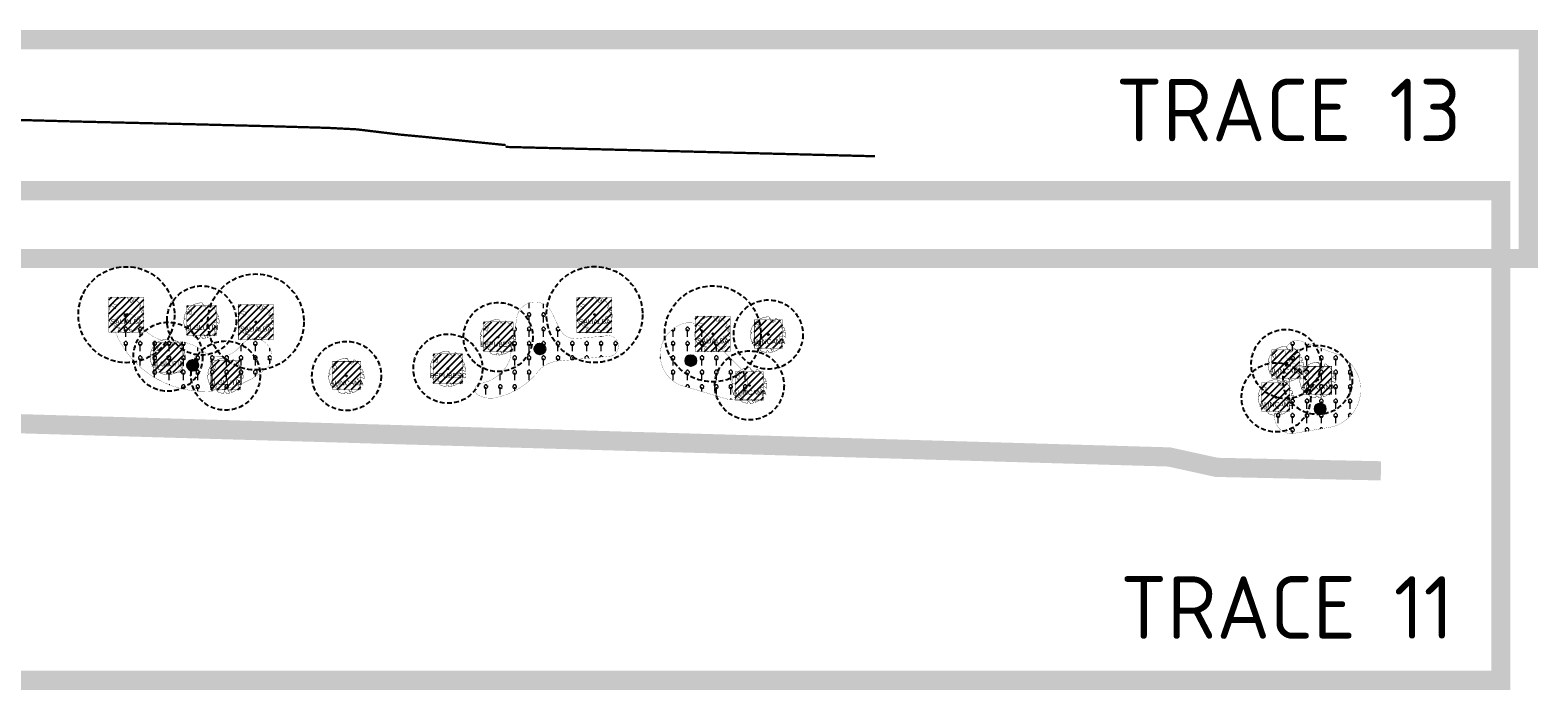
# Model space of a CAD drawing. Header units: metres. Extents: x 125971 to 135882, y 397879 to 402194.
# Tile 9 of 13: x 127565 to 127958, y 402022 to 402194. Entities that reach past the tile are written whole.
import ezdxf
from ezdxf.enums import TextEntityAlignment as Align

# ---------------------------------------------------------------- set-up
doc = ezdxf.new("R2010")
doc.units = ezdxf.units.M
doc.linetypes.add('DASHED', pattern=[0.75, 0.5, -0.25])
doc.linetypes.add('HIDDEN', pattern=[0.375, 0.25, -0.125])
for name, color, linetype in [('01-XX-XX-VIEWPORTS', 10, 'DASHED'), ('03_INR_BOMEN_GROOT', 74, 'Continuous'), ('03_INR_BOMEN_GROOT @ 1', 74, 'Continuous'), ('03_INR_BOMEN_GROOT_TEKST', 7, 'Continuous'), ('03_INR_PLANTVAK_TEKST', 10, 'Continuous'), ('03_INR_PLANTVAK_TEKST @ 1', 10, 'Continuous'), ('03_INR_PLANTVAK_TEKST_ARC', 254, 'Continuous'), ('B-OI-INR_DEF_LIGGING_NUTS', 8, 'DASHED'), ('N-GV-GR-BOOMSPIELGEL-ALGLUTIN', 83, 'Continuous'), ('N-GV-GR-BOOMSPIELGEL-ALINCANA', 83, 'Continuous'), ('N-GV-GR-BOOMSPIELGEL-BEPUBESC', 83, 'Continuous'), ('N-GV-GR-BOOMSPIELGEL-SALIALBA', 83, 'Continuous'), ('N-GV-GR-GROEIPLAATS BOMEN', 32, 'Continuous'), ('N-GV-GR-GROEIPLAATS BOMEN-A', 32, 'Continuous'), ('N-GV-GR-KLIMPLANTEN-G', 74, 'DASHED')]:
    doc.layers.add(name, color=color, linetype=linetype)
doc.layers.add('N-GV-GR-BEPLANTING_CULTUUR_HEESTERS-G', color=92, linetype='Continuous', lineweight=35)
doc.layers.add('N-GV-GR-HEESTER-A-200', color=92, linetype='Continuous', lineweight=18)
doc.styles.add('M_1_1000_PS_2.5MM', font='arial.ttf', dxfattribs={"height": 2.5})
doc.styles.add('NLCS-ISO-M200-T25', font='NLCS-ISO.ttf', dxfattribs={"height": 0.5})
pattern_1 = [(0, (-0.1916, -0.46805), (0, 3.75), [0.383195, -3.366805]), (45, (0.1916, -0.46805), (0, 3.749999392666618), [0.39096, -4.91234]), (90, (0.46805, -0.1916), (-3.75, 2.296212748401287e-16), [0.383195, -3.366805]), (135, (0.46805, 0.1916), (-3.749999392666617, 2.220446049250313e-16), [0.39096, -4.91234]), (180, (0.1916, 0.46805), (-4.592425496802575e-16, -3.75), [0.383195, -3.366805]), (225, (-0.1916, 0.46805), (-6.661338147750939e-16, -3.749999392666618), [0.39096, -4.91234]), (270, (-0.46805, 0.1916), (3.75, -6.888638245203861e-16), [0.383195, -3.366805]), (315, (-0.46805, -0.1916), (3.749999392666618, -8.881784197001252e-16), [0.39096, -4.91234]), (90, (0, -0.9325), (-3.75, 2.296212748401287e-16), [1.8722, -1.8773])]

# ---------------------------------------------------------------- blocks, each defined once
blk = doc.blocks.new('INR_BOMEN_GROOT')
at = {"layer": '03_INR_BOMEN_GROOT', "const_width": 0.2}
blk.add_lwpolyline([(-0.7909663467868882, -8.616713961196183), (-0.8068980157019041, -8.63533762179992), (-0.8220837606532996, -8.651605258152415), (-0.8366378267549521, -8.666221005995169), (-0.8506744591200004, -8.679889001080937), (-0.8643079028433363, -8.693313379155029), (-0.877652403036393, -8.707198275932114), (-0.8908222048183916, -8.722247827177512), (-0.9039315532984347, -8.739166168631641), (-0.9168819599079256, -8.758718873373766), (-0.9287240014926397, -8.78191726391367), (-0.9382955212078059, -8.80983410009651), (-0.9444343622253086, -8.843542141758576), (-0.945978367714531, -8.884114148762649), (-0.9417653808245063, -8.9326228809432), (-0.9306332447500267, -8.990141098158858), (-0.8691190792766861, -9.206572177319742, -0.5293802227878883), (-0.9675739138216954, -9.324216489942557, -0.08713876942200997), (-4.056660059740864, -8.457227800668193, -0.3723405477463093), (-4.177684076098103, -8.179126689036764), (-4.304459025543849, -7.532751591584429), (-3.986989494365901, -7.216285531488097), (-3.642931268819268, -7.288326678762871), (-3.231318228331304, -6.979606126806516), (-3.388850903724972, -6.58761476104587), (-3.815079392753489, -6.450500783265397), (-4.959297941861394, -6.713525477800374), (-5.238324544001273, -6.559366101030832), (-5.210974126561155, -6.313788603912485), (-4.949966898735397, -6.153036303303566), (-4.712692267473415, -5.378727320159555), (-5.016187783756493, -4.882326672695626), (-5.79297382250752, -6.120124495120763, -0.5046405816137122), (-6.228652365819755, -5.741694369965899, 0.3319483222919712), (-6.480328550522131, -5.341957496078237, 0.282007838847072), (-7.301912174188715, -5.493034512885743), (-7.236185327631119, -5.459026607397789, -0.5121558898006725), (-7.612484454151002, -5.456049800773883, -0.1607604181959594), (-9.316394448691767, 0.1025406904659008), (-9.102144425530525, 0.3091516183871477), (-9.10028036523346, 0.53735400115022), (-8.890997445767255, 0.5757759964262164), (-8.917256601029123, 0.8007300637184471), (-8.591489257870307, 0.6958652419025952), (-8.492835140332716, 0.9494963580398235), (-8.89454328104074, 1.216580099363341), (-9.020165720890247, 1.316063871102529), (-9.241690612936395, 1.095770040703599, -0.1063709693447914), (-7.937656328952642, 4.773589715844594), (-6.775950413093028, 4.024904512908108), (-6.560662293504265, 4.172912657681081), (-6.423302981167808, 3.556483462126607), (-6.009446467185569, 3.060082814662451), (-5.529219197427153, 3.064778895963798), (-5.540408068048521, 3.63921733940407), (-5.175989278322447, 4.896673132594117), (-5.231284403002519, 5.13646317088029), (-5.495578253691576, 5.174264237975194), (-7.186606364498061, 5.820719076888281, -0.2362982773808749), (0.4116196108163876, 9.168235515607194, 0.1596250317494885), (0.6346476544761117, 8.723237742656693, 0.3508021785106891), (0.5757021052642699, 8.28016198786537, -0.5046405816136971), (1.097249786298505, 8.033153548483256), (0.9703535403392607, 7.626167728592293), (1.183995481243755, 7.246050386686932), (1.46596438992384, 7.274343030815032), (1.508354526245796, 7.577936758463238), (1.722270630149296, 7.701614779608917), (1.975514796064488, 7.507995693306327), (2.19418423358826, 6.354478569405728), (2.360996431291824, 6.187924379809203), (2.783252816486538, 6.201089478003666), (2.900665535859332, 6.702036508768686), (3.07273235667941, 6.756064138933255), (3.235048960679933, 7.173905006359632), (3.663418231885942, 6.944817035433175, 0.7335825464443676), (3.506951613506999, 7.264962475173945, -0.8616245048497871), (3.419931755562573, 7.54827027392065, 0.2799778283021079), (3.736201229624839, 8.032665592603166), (3.723035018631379, 8.051119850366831, -0.8270561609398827), (4.037618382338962, 8.380550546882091, -0.1167741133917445), (7.59318878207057, 4.674696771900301), (7.524108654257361, 4.661777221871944), (7.467655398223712, 4.646115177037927), (7.42235080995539, 4.62827307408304), (7.386716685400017, 4.608813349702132), (7.359274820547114, 4.588298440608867), (7.338547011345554, 4.567290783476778), (7.323055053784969, 4.546352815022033), (6.889823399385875, 3.993804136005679), (6.880518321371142, 3.974529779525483), (6.872913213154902, 3.956033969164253), (6.866428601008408, 3.937900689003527), (6.860485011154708, 3.919713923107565), (6.854502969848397, 3.901057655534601), (6.847903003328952, 3.881515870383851), (6.840105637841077, 3.86067255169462), (6.830531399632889, 3.838111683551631), (6.818799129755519, 3.813544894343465), (6.805320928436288, 3.787194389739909), (6.790707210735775, 3.759410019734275), (6.775568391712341, 3.730541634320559), (6.76051488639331, 3.700939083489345), (6.746157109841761, 3.6709522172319), (6.733105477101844, 3.6409308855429), (6.72197040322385, 3.61122493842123), (6.713260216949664, 3.582195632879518), (6.707074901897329, 3.554249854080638), (6.703412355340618, 3.527805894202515), (6.702270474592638, 3.503282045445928), (6.703647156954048, 3.48109659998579), (6.707540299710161, 3.46166785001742), (6.713947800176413, 3.445414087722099), (6.722867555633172, 3.432753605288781), (6.734252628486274, 3.423890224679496), (6.74787674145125, 3.418169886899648), (6.763468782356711, 3.414724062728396), (6.780757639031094, 3.412684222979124), (6.799472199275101, 3.41118183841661), (6.819341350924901, 3.409348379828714), (6.840093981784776, 3.406315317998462), (6.861458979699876, 3.401214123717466), (6.883211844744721, 3.39337544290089), (6.905314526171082, 3.382926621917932), (6.927775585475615, 3.370194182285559), (6.950603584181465, 3.355504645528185), (6.973807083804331, 3.339184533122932), (6.997394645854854, 3.321560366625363), (7.02137483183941, 3.302958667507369), (7.045756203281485, 3.283705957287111), (7.070492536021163, 3.26403326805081), (7.095318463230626, 3.243789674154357), (7.11991383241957, 3.222728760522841), (7.143958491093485, 3.200604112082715), (7.588629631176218, 3.709412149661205), (7.610612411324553, 3.684420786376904), (7.631084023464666, 3.657626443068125), (7.649724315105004, 3.628782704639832), (7.667104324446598, 3.598235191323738), (7.687359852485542, 3.568697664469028), (7.715517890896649, 3.543475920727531), (7.756605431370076, 3.525875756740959), (7.815649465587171, 3.519202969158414), (7.897676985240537, 3.526763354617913), (8.007714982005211, 3.551862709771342), (8.150790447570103, 3.597806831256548, -0.04099741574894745), (8.7616641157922, 1.87852827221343), (8.444006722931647, 1.933204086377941), (8.161004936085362, 2.114658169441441), (8.010198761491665, 1.978109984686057), (7.828785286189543, 1.695150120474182), (8.002508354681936, 1.429586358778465), (7.905226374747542, 1.037337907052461), (8.26582299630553, 1.007747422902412), (8.507297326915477, 0.7738548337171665), (8.946089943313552, 1.060833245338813, -0.05814040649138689), (9.121779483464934, -1.516324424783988), (8.872567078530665, -1.466885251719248), (7.860671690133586, -0.6655382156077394), (7.423818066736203, -0.8171327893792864), (5.72067935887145, -1.266616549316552), (5.575590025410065, -1.829020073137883), (6.233867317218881, -2.091140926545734), (6.33470843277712, -2.306695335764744), (7.536624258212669, -2.896669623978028), (7.563315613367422, -3.234430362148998), (7.969517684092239, -3.578728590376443), (8.134686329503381, -3.913073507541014), (7.857201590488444, -4.349188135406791), (7.237249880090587, -4.446246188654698), (6.67411091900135, -4.814455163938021), (6.667780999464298, -5.193913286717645), (7.018947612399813, -5.607707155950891), (6.925683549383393, -5.782624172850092), (7.064710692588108, -6.053239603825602, -0.1342797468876), (3.04333930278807, -8.841560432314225, -0.5417265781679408), (2.919986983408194, -8.74707807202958), (2.939938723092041, -8.484284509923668), (2.935706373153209, -8.34769733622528), (2.917138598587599, -8.24323185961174), (2.887375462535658, -8.165165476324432), (2.849557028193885, -8.107775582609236), (2.806823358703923, -8.065339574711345), (2.762314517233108, -8.032134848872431), (2.719170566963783, -8.002438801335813), (2.679875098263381, -7.971714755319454), (2.644285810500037, -7.940169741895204), (2.611603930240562, -7.909196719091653), (2.581030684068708, -7.880188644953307), (2.551767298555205, -7.854538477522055), (2.523015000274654, -7.833639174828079), (2.493975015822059, -7.818883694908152), (2.463848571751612, -7.811664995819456), (2.43200691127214, -7.812860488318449), (2.398501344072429, -7.821285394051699), (2.363553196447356, -7.835239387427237), (2.327383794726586, -7.853022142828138), (2.290214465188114, -7.87293333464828), (2.252266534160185, -7.893272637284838), (2.213761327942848, -7.912339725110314), (2.174920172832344, -7.928434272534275), (2.13597633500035, -7.940342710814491), (2.097210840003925, -7.948798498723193), (2.058916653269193, -7.955021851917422), (2.02138674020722, -7.96023298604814), (1.984914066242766, -7.965652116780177), (1.949791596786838, -7.972499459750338), (1.916312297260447, -7.981995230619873), (1.884769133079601, -7.995359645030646), (1.855398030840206, -8.013473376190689), (1.828206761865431, -8.035858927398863), (1.803146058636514, -8.061699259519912), (1.780166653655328, -8.090177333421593), (1.760778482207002, -7.907559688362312), (1.71950678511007, -7.860413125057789), (1.524938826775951, -7.530388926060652), (1.11678834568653, -7.307328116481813), (1.694893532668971, -8.243724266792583), (1.684268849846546, -8.27217862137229), (1.676926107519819, -8.299793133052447), (1.673588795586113, -8.326871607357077), (1.674980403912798, -8.353717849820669), (1.681824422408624, -8.38063566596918), (1.694844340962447, -8.40792886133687), (1.714763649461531, -8.435901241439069), (1.742116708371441, -8.465124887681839), (1.776681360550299, -8.497244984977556), (1.818046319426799, -8.53417499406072), (1.865800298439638, -8.577828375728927), (1.919532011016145, -8.630118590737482), (1.978830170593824, -8.692959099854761), (2.043283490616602, -8.76826336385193), (2.193128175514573, -8.962466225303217, -0.5431042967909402), (2.141548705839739, -9.109262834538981, -0.04676559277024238), (0.4283642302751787, -9.358335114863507, -0.3851675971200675), (0.3319521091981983, -9.279666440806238), (0.2784953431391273, -8.92855082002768), (0.2519364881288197, -8.818855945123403), (0.2221563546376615, -8.74205218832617), (0.1898746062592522, -8.692166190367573), (0.1558109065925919, -8.66322459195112), (0.1206849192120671, -8.649254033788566), (0.08521630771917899, -8.644281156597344), (0.05012473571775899, -8.642332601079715), (0.01599693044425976, -8.638496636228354), (-0.01711212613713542, -8.632108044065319), (-0.04928038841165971, -8.623563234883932), (-0.08058581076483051, -8.613258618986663), (-0.1111063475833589, -8.601590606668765), (-0.1409199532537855, -8.588955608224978), (-0.170104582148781, -8.575750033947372), (-0.1987381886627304, -8.562370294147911), (-0.2268376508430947, -8.549121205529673), (-0.2541755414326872, -8.535941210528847), (-0.280463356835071, -8.522677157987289), (-0.3054125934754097, -8.509175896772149), (-0.3287347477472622, -8.495284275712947), (-0.3501413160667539, -8.480849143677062), (-0.3693437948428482, -8.465717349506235), (-0.3860536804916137, -8.449735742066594), (-0.4001400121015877, -8.432881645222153), (-0.4121019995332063, -8.415654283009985), (-0.4225963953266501, -8.398683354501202), (-0.4322799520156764, -8.38259855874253), (-0.4418094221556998, -8.368029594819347), (-0.4518415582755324, -8.355606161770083), (-0.4630331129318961, -8.345957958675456), (-0.4760408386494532, -8.339714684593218), (-0.4913494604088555, -8.33737033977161), (-0.5087555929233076, -8.338876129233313), (-0.5278838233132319, -8.344047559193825), (-0.5483587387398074, -8.352700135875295), (-0.5698049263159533, -8.36464936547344), (-0.5918469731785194, -8.379710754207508), (-0.6141094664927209, -8.397699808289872), (-0.6362169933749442, -8.418432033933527), (-0.6578498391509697, -8.441636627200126), (-0.6789110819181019, -8.46669754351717), (-0.6993594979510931, -8.492912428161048), (-0.7191538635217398, -8.519578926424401), (-0.7382529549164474, -8.545994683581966), (-0.7566155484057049, -8.571457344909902), (-0.7742004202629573, -8.595264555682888)], format="xyb", close=True, dxfattribs=at)
at = {"layer": '03_INR_BOMEN_GROOT', "color": 7}
blk.add_circle((0, 0), 0.2743079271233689, dxfattribs=at)
at = {"layer": '03_INR_BOMEN_GROOT_TEKST', "style": 'M_1_1000_PS_2.5MM'}
blk.add_attdef('ES', text='', height=2.5, dxfattribs=at).set_placement((0.0887141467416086, -4.915815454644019), align=Align.CENTER)
blk = doc.blocks.new('0-vaknummer-vlak')
at = {"layer": '03_INR_PLANTVAK_TEKST_ARC', "ltscale": 5}
h = blk.add_hatch(color=256, dxfattribs=at)
edge = h.paths.add_edge_path()
edge.add_arc((0, 5.820766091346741e-11), 1.588976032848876, 0, 360)
at = {"layer": '03_INR_PLANTVAK_TEKST_ARC'}
blk.add_circle((0, 5.820766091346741e-11), 1.588976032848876, dxfattribs=at)
blk = doc.blocks.new('PLANTVAKNUMMER')
at = {"layer": '03_INR_PLANTVAK_TEKST_ARC', "xscale": 1.783659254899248, "yscale": 1.783659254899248, "zscale": 1.783659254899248}
blk.add_blockref('0-vaknummer-vlak', (277.8581528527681, 339.6006921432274), dxfattribs=at)
at = {"layer": '03_INR_PLANTVAK_TEKST', "style": 'M_1_1000_PS_2.5MM'}
blk.add_attdef('XX', text='', height=2.5, dxfattribs=at).set_placement((277.8715798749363, 338.3337306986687), align=Align.CENTER)

msp = doc.modelspace()

# ---------------------------------------------------------------- hatches: boundary and pattern name
at = {"layer": 'N-GV-GR-GROEIPLAATS BOMEN-A', "linetype": 'HIDDEN', "ltscale": 2000}
h = msp.add_hatch(dxfattribs=at)
h.set_pattern_fill('ANSI31', color=256, scale=0.4)
h.set_pattern_definition([(45, (824.5742145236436, 4119.526970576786), (-0.8980256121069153, 0.8980256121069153), [])])
h.paths.add_polyline_path([(127585.5882477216, 402115.3948220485), (127594.7182477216, 402115.3948220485), (127594.7182477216, 402124.5248220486), (127585.5882477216, 402124.5248220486)])
h = msp.add_hatch(dxfattribs=at)
h.set_pattern_fill('ANSI31', color=256, scale=0.4)
h.set_pattern_definition([(45, (843.6449065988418, 4136.16694134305), (-0.8980256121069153, 0.8980256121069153), [])])
h.paths.add_polyline_path([(127605.8641696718, 402114.5706205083), (127613.6141696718, 402114.5706205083), (127613.6141696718, 402122.3206205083), (127605.8641696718, 402122.3206205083)])
h = msp.add_hatch(dxfattribs=at)
h.set_pattern_fill('ANSI31', color=256, scale=0.4)
h.set_pattern_definition([(45, (858.2825496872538, 4117.624947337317), (-0.8980256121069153, 0.8980256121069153), [])])
h.paths.add_polyline_path([(127619.2965828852, 402113.4927988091), (127628.4265828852, 402113.4927988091), (127628.4265828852, 402122.6227988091), (127619.2965828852, 402122.6227988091)])
h = msp.add_hatch(dxfattribs=at)
h.set_pattern_fill('ANSI31', color=256, scale=0.4)
h.set_pattern_definition([(45, (946.4200557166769, 4119.411954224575), (-0.8980256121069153, 0.8980256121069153), [])])
h.paths.add_polyline_path([(127707.4340889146, 402115.2798056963), (127716.5640889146, 402115.2798056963), (127716.5640889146, 402124.4098056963), (127707.4340889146, 402124.4098056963)])
h = msp.add_hatch(dxfattribs=at)
h.set_pattern_fill('ANSI31', color=256, scale=0.4)
h.set_pattern_definition([(45, (920.873911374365, 4131.978933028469), (-0.8980256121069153, 0.8980256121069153), [])])
h.paths.add_polyline_path([(127683.0931744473, 402110.3826121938), (127690.8431744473, 402110.3826121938), (127690.8431744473, 402118.1326121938), (127683.0931744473, 402118.1326121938)])
h = msp.add_hatch(dxfattribs=at)
h.set_pattern_fill('ANSI31', color=256, scale=0.4)
h.set_pattern_definition([(45, (977.218746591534, 4114.541520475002), (-0.8980256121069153, 0.8980256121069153), [])])
h.paths.add_polyline_path([(127738.2327797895, 402110.4093719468), (127747.3627797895, 402110.4093719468), (127747.3627797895, 402119.5393719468), (127738.2327797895, 402119.5393719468)])
h = msp.add_hatch(dxfattribs=at)
h.set_pattern_fill('ANSI31', color=256, scale=0.4)
h.set_pattern_definition([(45, (993.5277409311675, 4155.158820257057), (-0.8980256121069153, 0.8980256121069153), [])])
h.paths.add_polyline_path([(127753.624813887, 402111.253065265), (127760.974813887, 402111.253065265), (127760.974813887, 402118.603065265), (127753.624813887, 402118.603065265)])
h = msp.add_hatch(dxfattribs=at)
h.set_pattern_fill('ANSI31', color=256, scale=0.4)
h.set_pattern_definition([(45, (834.8698773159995, 4126.593401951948), (-0.8980256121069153, 0.8980256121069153), [])])
h.paths.add_polyline_path([(127597.0891403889, 402104.9970811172), (127604.8391403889, 402104.9970811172), (127604.8391403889, 402112.7470811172), (127597.0891403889, 402112.7470811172)])
h = msp.add_hatch(dxfattribs=at)
h.set_pattern_fill('ANSI31', color=256, scale=0.4)
h.set_pattern_definition([(45, (1128.225349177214, 4147.339844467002), (-0.8980256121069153, 0.8980256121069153), [])])
h.paths.add_polyline_path([(127888.322422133, 402103.434089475), (127895.672422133, 402103.434089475), (127895.672422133, 402110.7840894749), (127888.322422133, 402110.7840894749)])
h = msp.add_hatch(dxfattribs=at)
h.set_pattern_fill('ANSI31', color=256, scale=0.4)
h.set_pattern_definition([(45, (849.9037884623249, 4121.962814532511), (-0.8980256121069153, 0.8980256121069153), [])])
h.paths.add_polyline_path([(127612.1230515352, 402100.3664936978), (127619.8730515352, 402100.3664936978), (127619.8730515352, 402108.1164936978), (127612.1230515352, 402108.1164936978)])
h = msp.add_hatch(dxfattribs=at)
h.set_pattern_fill('ANSI31', color=256, scale=0.4)
h.set_pattern_definition([(45, (883.7250438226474, 4144.371608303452), (-0.8980256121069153, 0.8980256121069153), [])])
h.paths.add_polyline_path([(127643.8221167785, 402100.4658533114), (127651.1721167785, 402100.4658533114), (127651.1721167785, 402107.8158533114), (127643.8221167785, 402107.8158533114)])
h = msp.add_hatch(dxfattribs=at)
h.set_pattern_fill('ANSI31', color=256, scale=0.4)
h.set_pattern_definition([(45, (907.7631235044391, 4123.620440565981), (-0.8980256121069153, 0.8980256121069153), [])])
h.paths.add_polyline_path([(127669.9823865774, 402102.0241197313), (127677.7323865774, 402102.0241197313), (127677.7323865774, 402109.7741197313), (127669.9823865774, 402109.7741197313)])
h = msp.add_hatch(dxfattribs=at)
h.set_pattern_fill('ANSI31', color=256, scale=0.4)
h.set_pattern_definition([(45, (1136.475633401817, 4143.067057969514), (-0.8980256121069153, 0.8980256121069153), [])])
h.paths.add_polyline_path([(127896.5727063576, 402099.1613029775), (127903.9227063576, 402099.1613029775), (127903.9227063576, 402106.5113029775), (127896.5727063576, 402106.5113029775)])
h = msp.add_hatch(dxfattribs=at)
h.set_pattern_fill('ANSI31', color=256, scale=0.4)
h.set_pattern_definition([(45, (988.5502740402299, 4141.646404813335), (-0.8980256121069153, 0.8980256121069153), [])])
h.paths.add_polyline_path([(127748.647346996, 402097.7406498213), (127755.997346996, 402097.7406498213), (127755.997346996, 402105.0906498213), (127748.647346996, 402105.0906498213)])
h = msp.add_hatch(dxfattribs=at)
h.set_pattern_fill('ANSI31', color=256, scale=0.4)
h.set_pattern_definition([(45, (1125.576685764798, 4138.73841539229), (-0.8980256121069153, 0.8980256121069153), [])])
h.paths.add_polyline_path([(127885.6737587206, 402094.8326604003), (127893.0237587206, 402094.8326604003), (127893.0237587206, 402102.1826604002), (127885.6737587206, 402102.1826604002)])
at = {"layer": 'N-GV-GR-HEESTER-A-200'}
h = msp.add_hatch(dxfattribs=at)
h.set_pattern_fill('AGR-HEESTERS', color=256, scale=0.5, pattern_type=2)
h.set_pattern_definition(pattern_1)
edge = h.paths.add_edge_path()
edge.add_arc((127715.4944275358, 402111.7988014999), 2.767769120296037, -98.72417472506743, 80.23786501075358, ccw=False)
edge.add_line((127715.0746181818, 402109.0630555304), (127703.1136629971, 402107.935794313))
edge.add_arc((127703.2661859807, 402100.1564450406), 7.780844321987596, 91.12320496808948, 146.0174420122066)
edge.add_arc((127682.2857142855, 402117.2500000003), 19.32618109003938, 280.9463721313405, 318.7425496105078, ccw=False)
edge.add_arc((127684.9838592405, 402105.0764697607), 6.870084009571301, 238.8454471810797, 278.13119252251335, ccw=False)
edge.add_arc((127682.865909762, 402100.4963170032), 1.936629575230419, 131.3660282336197, 222.1288999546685, ccw=False)
edge.add_arc((127680.7197104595, 402111.7989093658), 9.887175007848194, 275.0268793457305, 340.026887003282)
edge.add_line((127690.0122017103, 402108.4216566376), (127691.7323747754, 402118.6765503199))
edge.add_arc((127696.5672482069, 402118.4238237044), 4.841474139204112, 30.188679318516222, 177.0077806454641, ccw=False)
edge.add_line((127700.7520934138, 402120.8583549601), (127702.8525652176, 402116.4566874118))
edge.add_arc((127706.9748376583, 402118.1934071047), 4.473178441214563, 202.8457664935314, 277.1044302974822)
edge.add_line((127707.5280723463, 402113.7545720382), (127715.9637255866, 402114.5264937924))
h = msp.add_hatch(dxfattribs=at)
h.set_pattern_fill('AGR-HEESTERS', color=256, scale=0.5, pattern_type=2)
h.set_pattern_definition(pattern_1)
edge = h.paths.add_edge_path()
edge.add_arc((127623.4823515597, 402109.1980060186), 4.500375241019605, -48.38978436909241, 139.4599545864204, ccw=False)
edge.add_arc((127610.3988655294, 402125.0325852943), 25.03850943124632, 202.8256264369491, 309.9329991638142, ccw=False)
edge.add_arc((127590.0831689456, 402117.0491488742), 3.258945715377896, 33.463863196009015, 212.0564266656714, ccw=False)
edge.add_arc((127602.6534558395, 402123.8493174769), 11.04920054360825, 206.9238918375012, 258.9690254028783)
edge.add_arc((127602.3502330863, 402100.4619794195), 12.67234550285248, 53.81131881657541, 98.21591630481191, ccw=False)
edge.add_arc((127614.3059362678, 402115.9837612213), 6.931074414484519, 229.8037970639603, 326.1514616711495)
h = msp.add_hatch(dxfattribs=at)
h.set_pattern_fill('AGR-HEESTERS', color=256, scale=0.5, pattern_type=2)
h.set_pattern_definition(pattern_1)
edge = h.paths.add_edge_path()
edge.add_line((127750.6030489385, 402105.4186581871), (127738.5445707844, 402117.5665520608))
edge.add_arc((127736.7100742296, 402112.0630172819), 5.801230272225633, 71.5651920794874, 112.3807530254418)
edge.add_arc((127737.6702184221, 402109.4903016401), 8.546230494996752, 111.7655202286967, 246.3212198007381)
edge.add_line((127734.237978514, 402101.6635663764), (127746.6372684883, 402097.9629793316))
edge.add_arc((127747.5588084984, 402102.2553658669), 4.390195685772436, 257.8830015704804, 406.0987189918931)
h = msp.add_hatch(dxfattribs=at)
h.set_pattern_fill('AGR-HEESTERS', color=256, scale=0.5, pattern_type=2)
h.set_pattern_definition(pattern_1)
edge = h.paths.add_edge_path()
edge.add_arc((127895.0198661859, 402110.1064465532), 3.122375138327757, 76.01276609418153, 236.6757116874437)
edge.add_line((127893.3045048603, 402107.4974693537), (127895.5683104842, 402106.6487511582))
edge.add_arc((127893.4909698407, 402102.6323161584), 4.521846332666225, -64.58477876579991, 62.65153931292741, ccw=False)
edge.add_line((127895.4316336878, 402098.5480881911), (127892.2926420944, 402097.6670029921))
edge.add_arc((127893.4640820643, 402093.4171847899), 4.408313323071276, 105.4105884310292, 278.6683006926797)
edge.add_line((127894.1284761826, 402089.0592257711), (127904.0721147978, 402090.7549176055))
edge.add_arc((127901.4700927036, 402100.4302689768), 10.01912886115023, 285.0525836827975, 426.4276828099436)
edge.add_line((127905.4768048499, 402109.6133621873), (127895.774562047, 402113.136242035))

# ---------------------------------------------------------------- linework, layer by layer
at = {"layer": '01-XX-XX-VIEWPORTS', "ltscale": 100, "const_width": 5}
for points in [[(127955.1041413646, 402191.5383431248), (127485.808325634, 402191.5383431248), (127485.808325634, 402134.5731576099), (127955.1041413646, 402134.5731576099)], [(127478.6731528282, 402024.7814954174), (127947.9689685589, 402024.7814954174), (127947.9689685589, 402152.2703034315), (127478.6731528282, 402152.2703034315)]]:
    msp.add_lwpolyline(points, close=True, dxfattribs=at)
at = {"layer": 'B-OI-INR_DEF_LIGGING_NUTS', "ltscale": 10, "const_width": 5, "flags": 128}
msp.add_lwpolyline([(127916.7529608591, 402079.3004389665), (127873.9564894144, 402080.2072576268), (127861.61999964, 402082.9171685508), (127572.6182512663, 402091.2729557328), (127500.2821897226, 402093.3643781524), (127449.4486153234, 402095.3471217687), (127389.3083377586, 402095.1968662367), (127323.7738324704, 402092.3885654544), (127269.0380520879, 402087.7213441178), (127234.4121403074, 402083.8486487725), (127205.6754268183, 402077.9074173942), (127186.1256357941, 402073.5579934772), (127140.390343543, 402060.0864842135), (127092.8491420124, 402042.5503599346), (127066.8346607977, 402043.065846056), (127061.3479310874, 402045.6752769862), (127051.8053460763, 402060.5048270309)], dxfattribs=at)
at = {"layer": 'N-GV-GR-BEPLANTING_CULTUUR_HEESTERS-G', "const_width": 0.05, "flags": 128}
for points in [[(127715.9637255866, 402114.5264937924, -0.990982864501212), (127715.0746181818, 402109.0630555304), (127703.1136629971, 402107.935794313, 0.2442093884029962), (127696.8142494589, 402104.505474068, -0.1664284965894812), (127685.9555652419, 402098.2754520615, -0.1731153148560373), (127681.429632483, 402099.1972243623, -0.4181187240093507), (127681.5860551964, 402101.9497633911, 0.2914734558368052), (127690.0122017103, 402108.4216566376), (127691.7323747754, 402118.6765503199, -0.7455066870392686), (127700.7520934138, 402120.8583549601), (127702.8525652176, 402116.4566874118, 0.3358507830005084), (127707.5280723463, 402113.7545720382)], [(127620.0622830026, 402112.123157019, -1.070960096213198), (127626.4708686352, 402105.8331667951, -0.5046291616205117), (127587.321128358, 402115.3194497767, -0.987792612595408), (127592.8018915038, 402118.84616719, 0.231075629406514), (127600.5393057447, 402113.004263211, -0.1962130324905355), (127609.8325718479, 402110.6895376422, 0.4470475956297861)], [(127750.6030489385, 402105.4186581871), (127738.5445707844, 402117.5665520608, 0.179998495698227), (127734.5011990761, 402117.427264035, 0.6653781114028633), (127734.237978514, 402101.6635663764), (127746.6372684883, 402097.9629793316, 0.7550308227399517)], [(127895.774562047, 402113.136242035, 0.8440409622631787), (127893.3045048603, 402107.4974693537), (127895.5683104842, 402106.6487511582, -0.6202456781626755), (127895.4316336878, 402098.5480881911), (127892.2926420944, 402097.6670029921, 0.9428278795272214), (127894.1284761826, 402089.0592257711), (127904.0721147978, 402090.7549176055, 0.7091871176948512), (127905.4768048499, 402109.6133621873)]]:
    msp.add_lwpolyline(points, format="xyb", close=True, dxfattribs=at)
at = {"layer": 'N-GV-GR-BOOMSPIELGEL-ALGLUTIN', "linetype": 'HIDDEN', "ltscale": 5}
for centre in [(127609.7391696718, 402118.4456205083), (127600.9913376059, 402109.0065114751), (127615.9703545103, 402104.1071654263)]:
    msp.add_circle(centre, 9, dxfattribs=at)
at = {"layer": 'N-GV-GR-BOOMSPIELGEL-ALINCANA', "linetype": 'HIDDEN', "ltscale": 5}
for centre in [(127757.2679715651, 402114.7946588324), (127891.997422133, 402107.109089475), (127647.4685709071, 402104.0067028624), (127752.3541358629, 402101.5490690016), (127900.2839405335, 402102.9685840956), (127889.4685747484, 402098.4409121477)]:
    msp.add_circle(centre, 9, dxfattribs=at)
at = {"layer": 'N-GV-GR-BOOMSPIELGEL-BEPUBESC', "linetype": 'HIDDEN', "ltscale": 5}
for centre in [(127686.9386070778, 402114.1236831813), (127673.8573865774, 402105.8991197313)]:
    msp.add_circle(centre, 9, dxfattribs=at)
at = {"layer": 'N-GV-GR-BOOMSPIELGEL-SALIALBA', "linetype": 'HIDDEN', "ltscale": 5}
for centre, radius in [((127590.1532477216, 402119.9598220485), 12.50000000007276), ((127623.8615828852, 402118.0577988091), 12.5), ((127712.0279416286, 402119.9788904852), 12.50000000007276), ((127742.7977797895, 402114.9743719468), 12.50000000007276)]:
    msp.add_circle(centre, radius, dxfattribs=at)
at = {"layer": 'N-GV-GR-GROEIPLAATS BOMEN', "linetype": 'HIDDEN', "ltscale": 2000, "const_width": 0.1}
for points in [[(127585.5882477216, 402115.3948220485), (127594.7182477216, 402115.3948220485), (127594.7182477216, 402124.5248220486), (127585.5882477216, 402124.5248220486)], [(127605.8641696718, 402114.5706205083), (127613.6141696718, 402114.5706205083), (127613.6141696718, 402122.3206205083), (127605.8641696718, 402122.3206205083)], [(127619.2965828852, 402113.4927988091), (127628.4265828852, 402113.4927988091), (127628.4265828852, 402122.6227988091), (127619.2965828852, 402122.6227988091)], [(127707.4340889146, 402115.2798056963), (127716.5640889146, 402115.2798056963), (127716.5640889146, 402124.4098056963), (127707.4340889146, 402124.4098056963)], [(127683.0931744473, 402110.3826121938), (127690.8431744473, 402110.3826121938), (127690.8431744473, 402118.1326121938), (127683.0931744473, 402118.1326121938)], [(127738.2327797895, 402110.4093719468), (127747.3627797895, 402110.4093719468), (127747.3627797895, 402119.5393719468), (127738.2327797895, 402119.5393719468)], [(127753.624813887, 402111.253065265), (127760.974813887, 402111.253065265), (127760.974813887, 402118.603065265), (127753.624813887, 402118.603065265)], [(127597.0891403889, 402104.9970811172), (127604.8391403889, 402104.9970811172), (127604.8391403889, 402112.7470811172), (127597.0891403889, 402112.7470811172)], [(127888.322422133, 402103.434089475), (127895.672422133, 402103.434089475), (127895.672422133, 402110.7840894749), (127888.322422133, 402110.7840894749)], [(127612.1230515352, 402100.3664936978), (127619.8730515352, 402100.3664936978), (127619.8730515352, 402108.1164936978), (127612.1230515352, 402108.1164936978)], [(127643.8221167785, 402100.4658533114), (127651.1721167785, 402100.4658533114), (127651.1721167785, 402107.8158533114), (127643.8221167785, 402107.8158533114)], [(127669.9823865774, 402102.0241197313), (127677.7323865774, 402102.0241197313), (127677.7323865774, 402109.7741197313), (127669.9823865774, 402109.7741197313)], [(127896.5727063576, 402099.1613029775), (127903.9227063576, 402099.1613029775), (127903.9227063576, 402106.5113029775), (127896.5727063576, 402106.5113029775)], [(127748.647346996, 402097.7406498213), (127755.997346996, 402097.7406498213), (127755.997346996, 402105.0906498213), (127748.647346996, 402105.0906498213)], [(127885.6737587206, 402094.8326604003), (127893.0237587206, 402094.8326604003), (127893.0237587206, 402102.1826604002), (127885.6737587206, 402102.1826604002)]]:
    msp.add_lwpolyline(points, close=True, dxfattribs=at)
at = {"layer": 'N-GV-GR-KLIMPLANTEN-G', "ltscale": 10, "const_width": 0.6, "flags": 128}
for points in [[(127688.8774190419, 402164.1216324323), (127667.2915405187, 402166.2911616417), (127661.3897502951, 402166.8463738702), (127650.1928321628, 402168.2051204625), (127642.6007225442, 402168.5978829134), (127628.5553861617, 402168.9978893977), (127607.2041873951, 402169.5429511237), (127578.2431095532, 402170.221969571), (127558.4036263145, 402170.7517346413), (127547.1320031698, 402171.029654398), (127529.0577941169, 402171.4621426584), (127513.7422928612, 402171.8646185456), (127500.494531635, 402171.9090147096), (127487.3781348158, 402171.2144244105), (127480.34762297, 402170.547093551), (127474.0913808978, 402170.0746366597), (127468.9793912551, 402169.8458774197), (127463.1217458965, 402169.7568107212), (127456.4514495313, 402169.8649246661), (127448.432144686, 402170.050392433), (127422.9418816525, 402170.6144861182), (127406.1427531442, 402170.9181192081), (127393.7232275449, 402171.0608067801), (127386.3232928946, 402171.0296540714)], [(127785.0477337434, 402161.2063192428), (127688.9027337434, 402163.6363192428)]]:
    msp.add_lwpolyline(points, dxfattribs=at)

# ---------------------------------------------------------------- block references
at = {"layer": '03_INR_BOMEN_GROOT @ 1', "xscale": 0.5, "yscale": 0.5, "zscale": 0.5}
for p, values in [((127590.1532477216, 402119.9598220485), {'ES': 'SALIALBA'}), ((127609.7391696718, 402118.4456205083), {'ES': 'ALGLUTIN'}), ((127623.8615828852, 402118.0577988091), {'ES': 'SALIALBA'}), ((127712.0279416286, 402119.9788904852), {'ES': 'SALIALBA'}), ((127686.9386070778, 402114.1236831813), {'ES': 'BEPUBESC'}), ((127742.7977797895, 402114.9743719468), {'ES': 'SALIALBA'}), ((127757.2679715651, 402114.7946588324), {'ES': 'ALINCANA'}), ((127600.9913376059, 402109.0065114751), {'ES': 'ALGLUTIN'}), ((127673.8573865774, 402105.8991197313), {'ES': 'BEPUBESC'}), ((127891.997422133, 402107.109089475), {'ES': 'ALINCANA'}), ((127615.9703545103, 402104.1071654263), {'ES': 'ALGLUTIN'}), ((127647.4685709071, 402104.0067028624), {'ES': 'ALINCANA'}), ((127900.2839405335, 402102.9685840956), {'ES': 'ALINCANA'}), ((127752.3541358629, 402101.5490690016), {'ES': 'ALINCANA'}), ((127889.4685747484, 402098.4409121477), {'ES': 'ALINCANA'})]:
    msp.add_blockref('INR_BOMEN_GROOT', p, dxfattribs=at).add_auto_attribs(values)
at = {"layer": '03_INR_PLANTVAK_TEKST @ 1', "xscale": 0.5, "yscale": 0.5, "zscale": 0.5}
for p in [(127558.8854272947, 401941.234462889), (127468.4740918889, 401936.9536257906), (127598.1670924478, 401938.1957539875), (127762.0050561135, 401925.6466387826)]:
    msp.add_blockref('PLANTVAKNUMMER', p, dxfattribs=at).add_auto_attribs({'XX': '4'})

# ---------------------------------------------------------------- texts
at = {"layer": '01-XX-XX-VIEWPORTS', "char_height": 16.2829361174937, "attachment_point": 1, "style": 'NLCS-ISO-M200-T25'}
for s, insert in [('TRACE 13', (127847.7069834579, 402181.3933887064)), ('TRACE 11', (127848.8857227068, 402051.8726879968))]:
    msp.add_mtext_dynamic_manual_height_columns(s, width=108.2309476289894, gutter_width=81.41468058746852, heights=[0], dxfattribs=dict(at, insert=insert))

doc.saveas('drawing.dxf')
